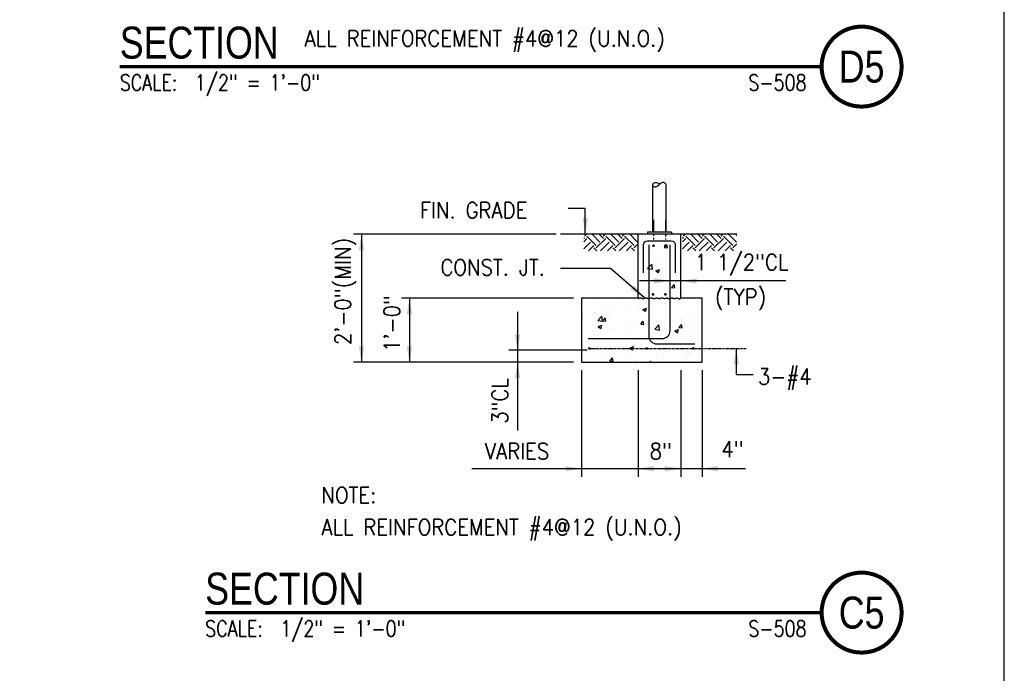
# Model space of a CAD drawing. Header units: inches. Extents: x -9715 to 32893, y -15613 to -1138.
# Tile 235 of 256: x 10693 to 10878, y -12944 to -12821. Entities that reach past the tile are written whole.
import ezdxf
from ezdxf.enums import TextEntityAlignment as Align

# ---------------------------------------------------------------- set-up
doc = ezdxf.new("R2010")
doc.units = ezdxf.units.IN
doc.header["$MEASUREMENT"] = 0
doc.linetypes.add('CENTER2', pattern=[1.125, 0.75, -0.125, 0.125, -0.125])
doc.linetypes.add('CENTER4', pattern=[0.5625, 0.375, -0.0625, 0.0625, -0.0625])
doc.layers.get('0').update_dxf_attribs({"color": 252})
doc.layers.get('DEFPOINTS').update_dxf_attribs({"color": 11})
for name, color, linetype in [('A-ANNO-TITL', 2, 'Continuous'), ('ANNOBJ', 4, 'Continuous'), ('S-ANNO-TEXT', 2, 'Continuous'), ('S1', 2, 'Continuous'), ('S2', 7, 'Continuous'), ('S3', 4, 'Continuous'), ('S5', 1, 'Continuous'), ('S6', 1, 'Continuous'), ('S7', 2, 'Continuous'), ('S7R', 2, 'Continuous')]:
    doc.layers.add(name, color=color, linetype=linetype)
doc.styles.add('125', font='romans.shx', dxfattribs={"width": 0.8, "height": 2})
doc.styles.add('TEXT', font='romans.shx', dxfattribs={"width": 0.8, "height": 16})
doc.styles.add('Title', font='swiss.ttf', dxfattribs={"width": 0.8})

# ---------------------------------------------------------------- blocks, each defined once
blk = doc.blocks.new('*X726')
at = {"color": 0}
for p, q in [((2248.6, 1766), (2248, 1766.6)), ((2248, 1763.63), (2250.37, 1766)), ((2248.6, 1767.77), (2250.05, 1769.22)), ((2257.44, 1760.7), (2250.37, 1767.77)), ((2260.09, 1763.35), (2254.22, 1769.22)), ((2257.44, 1758.93), (2264.51, 1766)), ((2262.74, 1766), (2259.52, 1769.22)), ((2262.74, 1767.77), (2264.19, 1769.22)), ((2271.58, 1760.7), (2264.51, 1767.77)), ((2274.23, 1763.35), (2268.36, 1769.22)), ((2271.58, 1758.93), (2278.65, 1766)), ((2276.88, 1766), (2273.67, 1769.22)), ((2276.88, 1767.77), (2278.33, 1769.22)), ((2285.72, 1760.7), (2278.65, 1767.77)), ((2288.37, 1763.35), (2282.5, 1769.22)), ((2288.79, 1768.23), (2287.81, 1769.22)), ((2248, 1758.33), (2253.02, 1763.35)), ((2251.68, 1756.7), (2255.67, 1760.7)), ((2257.9, 1756.7), (2255.67, 1758.93)), ((2260.52, 1756.7), (2267.16, 1763.35)), ((2265.82, 1756.7), (2269.81, 1760.7)), ((2272.04, 1756.7), (2269.81, 1758.93)), ((2274.66, 1756.7), (2281.3, 1763.35)), ((2279.96, 1756.7), (2283.95, 1760.7)), ((2286.18, 1756.7), (2283.95, 1758.93)), ((2285.72, 1758.93), (2288.79, 1762))]:
    blk.add_line(p, q, dxfattribs=at)
blk = doc.blocks.new('ZA_BRKH')
for points in [[(0.044, -0.015), (0.029, 0.001), (-0.023, 0.06), (-0.071, 0.12), (-0.112, 0.179), (-0.14, 0.237), (-0.154, 0.293), (-0.153, 0.346), (-0.14, 0.395), (-0.117, 0.436), (-0.085, 0.469), (-0.046, 0.491), (-0.002, 0.5), (0.045, 0.495), (0.093, 0.474), (0.137, 0.438), (0.172, 0.388), (0.193, 0.326), (0.196, 0.253), (0.175, 0.171), (0.126, 0.081), (0.044, -0.016)], [(0, -0.5), (0.033, -0.49), (0.069, -0.471), (0.105, -0.445), (0.139, -0.411), (0.167, -0.372), (0.186, -0.327), (0.194, -0.278), (0.187, -0.226), (0.163, -0.171), (0.126, -0.115), (0.08, -0.057), (0.044, -0.016)]]:
    blk.add_lwpolyline(points)
blk = doc.blocks.new('*X736')
at = {"color": 0}
for p, q in [((650.94, 512.43), (650.94, 512.43)), ((665.56, 510.19), (665.56, 510.19)), ((674.1, 512.55), (674.1, 512.55)), ((650.78, 508.55), (650.78, 508.55)), ((652.64, 505.72), (652.64, 505.72)), ((658.13, 503.99), (658.13, 503.99)), ((669.19, 503.89), (671.12, 506.19)), ((669.19, 503.89), (671.58, 503.68)), ((671.58, 503.68), (671.12, 506.19)), ((673.28, 505.98), (673.28, 505.98)), ((673.99, 504.82), (673.99, 504.82)), ((650.45, 499.11), (650.45, 499.11)), ((671.23, 502.11), (671.23, 502.11)), ((656.78, 488.06), (659.9, 491.31)), ((656.78, 488.06), (660.34, 487.51)), ((657.6, 489.86), (657.6, 489.86)), ((660.34, 487.51), (659.9, 491.31)), ((662.76, 490.21), (662.76, 490.21)), ((666.05, 494.55), (666.05, 494.55)), ((670.74, 488.79), (670.74, 488.79)), ((678.96, 488.96), (678.96, 488.96)), ((649.97, 485.8), (649.97, 485.8)), ((662.94, 486.38), (665.75, 487.45)), ((662.94, 486.38), (664.93, 485.03)), ((664.93, 485.03), (665.75, 487.45)), ((652.24, 474.43), (652.24, 474.43)), ((670.26, 475.48), (670.26, 475.48)), ((674.74, 473.81), (676.67, 476.1)), ((674.74, 473.81), (677.13, 473.6)), ((677.13, 473.6), (676.67, 476.1)), ((677.5, 477.75), (677.5, 477.75)), ((649.81, 469.42), (649.81, 469.42)), ((664.4, 470.68), (664.4, 470.68)), ((671.17, 468.52), (671.17, 468.52)), ((617.75, 462.67), (617.75, 462.67)), ((636.89, 464.95), (636.89, 464.95)), ((641.72, 458.65), (641.72, 458.65)), ((649, 459.16), (649, 459.16)), ((653.21, 457.37), (656.01, 458.44)), ((655.2, 456.03), (656.01, 458.44)), ((673.99, 461.9), (673.99, 461.9)), ((676.99, 463.3), (676.99, 463.3)), ((679.6, 463.14), (679.6, 463.14)), ((690.31, 464.98), (690.31, 464.98)), ((692.14, 465.29), (692.14, 465.29)), ((608.25, 453.79), (608.25, 453.79)), ((616.55, 455.34), (616.55, 455.34)), ((619.4, 449.09), (622.51, 452.34)), ((622.95, 448.54), (622.51, 452.34)), ((622.91, 448.74), (624.84, 451.04)), ((625.3, 448.53), (624.84, 451.04)), ((626.57, 456.66), (626.57, 456.66)), ((627.33, 453.89), (627.33, 453.89)), ((628.79, 456.6), (628.79, 456.6)), ((650.66, 457.9), (650.66, 457.9)), ((653.21, 457.37), (655.2, 456.03)), ((689.82, 451.66), (689.82, 451.66)), ((619.4, 449.09), (622.95, 448.54)), ((619.6, 444.47), (622.4, 445.54)), ((619.6, 444.47), (621.59, 443.13)), ((620.5, 449.99), (620.5, 449.99)), ((621.59, 443.13), (622.4, 445.54)), ((622.91, 448.74), (625.3, 448.53)), ((628.3, 443.29), (628.3, 443.29)), ((641.86, 449.09), (641.86, 449.09)), ((648.51, 445.85), (648.51, 445.85)), ((651.6, 446.23), (653.53, 448.53)), ((651.6, 446.23), (653.99, 446.02)), ((653.99, 446.02), (653.53, 448.53)), ((656.46, 446.2), (656.46, 446.2)), ((680.29, 443.72), (682.22, 446.02)), ((680.29, 443.72), (682.68, 443.51)), ((681.62, 449.51), (681.62, 449.51)), ((682.68, 443.51), (682.22, 446.02)), ((684.56, 447.28), (684.56, 447.28)), ((689.26, 447.9), (689.26, 447.9)), ((607.77, 440.47), (607.77, 440.47)), ((616.04, 440.88), (616.04, 440.88)), ((619.28, 435.89), (619.28, 435.89)), ((631.19, 442.88), (631.19, 442.88)), ((642.61, 439.89), (642.61, 439.89)), ((677.09, 441.26), (679.89, 442.34)), ((677.09, 441.26), (679.08, 439.92)), ((679.08, 439.92), (679.89, 442.34)), ((689.34, 438.35), (689.34, 438.35)), ((696.36, 437.06), (696.36, 437.06)), ((612.71, 429.55), (612.71, 429.55)), ((627.82, 429.97), (627.82, 429.97)), ((634.07, 428.65), (634.07, 428.65)), ((643.48, 428.36), (646.28, 429.44)), ((645.82, 428.07), (646.28, 429.44)), ((645.93, 430.43), (645.93, 430.43)), ((648.02, 432.53), (648.02, 432.53)), ((655.95, 431.74), (655.95, 431.74)), ((668.8, 435.53), (668.8, 435.53)), ((671.1, 433.74), (671.1, 433.74)), ((607.28, 427.16), (607.28, 427.16)), ((620.67, 427.1), (620.67, 427.1)), ((621.15, 424.17), (621.15, 424.17)), ((642.5, 423.27), (642.5, 423.27)), ((643.48, 428.36), (643.92, 428.07)), ((643.92, 428.07), (645.47, 427.02)), ((645.47, 427.02), (645.82, 428.07)), ((655.42, 427.74), (655.42, 427.74)), ((663.85, 422.37), (663.85, 422.37)), ((668.31, 422.22), (668.31, 422.22)), ((676.77, 426.84), (676.77, 426.84)), ((685.21, 421.47), (685.21, 421.47)), ((685.83, 421.29), (685.83, 421.29)), ((687.61, 424.04), (687.61, 424.04)), ((688.85, 425.03), (688.85, 425.03)), ((695.85, 422.61), (695.85, 422.61)), ((628.46, 418.65), (630.39, 420.95)), ((628.46, 418.65), (630.85, 418.44)), ((630.85, 418.44), (630.39, 420.95)), ((647.54, 419.22), (647.54, 419.22)), ((658.54, 417.8), (659.08, 418.44)), ((659.2, 417.8), (659.08, 418.44)), ((660.57, 417.96), (660.57, 417.96)), ((664.28, 420.03), (664.28, 420.03))]:
    blk.add_line(p, q, dxfattribs=at)
blk = doc.blocks.new('*X737')
at = {"color": 0}
for p, q in [((650.94, 512.43), (650.94, 512.43)), ((665.56, 510.19), (665.56, 510.19)), ((674.1, 512.55), (674.1, 512.55)), ((650.78, 508.55), (650.78, 508.55)), ((652.64, 505.72), (652.64, 505.72)), ((658.13, 503.99), (658.13, 503.99)), ((669.19, 503.89), (671.12, 506.19)), ((669.19, 503.89), (671.58, 503.68)), ((671.58, 503.68), (671.12, 506.19)), ((673.28, 505.98), (673.28, 505.98)), ((673.99, 504.82), (673.99, 504.82)), ((650.45, 499.11), (650.45, 499.11)), ((671.23, 502.11), (671.23, 502.11)), ((656.78, 488.06), (659.9, 491.31)), ((656.78, 488.06), (660.34, 487.51)), ((657.6, 489.86), (657.6, 489.86)), ((660.34, 487.51), (659.9, 491.31)), ((662.76, 490.21), (662.76, 490.21)), ((666.05, 494.55), (666.05, 494.55)), ((670.74, 488.79), (670.74, 488.79)), ((678.96, 488.96), (678.96, 488.96)), ((649.97, 485.8), (649.97, 485.8)), ((662.94, 486.38), (665.75, 487.45)), ((662.94, 486.38), (664.93, 485.03)), ((664.93, 485.03), (665.75, 487.45)), ((652.24, 474.43), (652.24, 474.43)), ((670.26, 475.48), (670.26, 475.48)), ((674.74, 473.81), (676.67, 476.1)), ((674.74, 473.81), (677.13, 473.6)), ((677.13, 473.6), (676.67, 476.1)), ((677.5, 477.75), (677.5, 477.75)), ((649.81, 469.42), (649.81, 469.42)), ((664.4, 470.68), (664.4, 470.68)), ((671.17, 468.52), (671.17, 468.52)), ((617.75, 462.67), (617.75, 462.67)), ((636.89, 464.95), (636.89, 464.95)), ((641.72, 458.65), (641.72, 458.65)), ((649, 459.16), (649, 459.16)), ((653.21, 457.37), (656.01, 458.44)), ((655.2, 456.03), (656.01, 458.44)), ((658.25, 464.04), (658.25, 464.04)), ((666.98, 461.98), (666.98, 461.98)), ((669.77, 462.16), (669.77, 462.16)), ((673.99, 461.9), (673.99, 461.9)), ((676.99, 463.3), (676.99, 463.3)), ((679.6, 463.14), (679.6, 463.14)), ((690.31, 464.98), (690.31, 464.98)), ((692.14, 465.29), (692.14, 465.29)), ((608.25, 453.79), (608.25, 453.79)), ((616.55, 455.34), (616.55, 455.34)), ((619.4, 449.09), (622.51, 452.34)), ((622.95, 448.54), (622.51, 452.34)), ((622.91, 448.74), (624.84, 451.04)), ((625.3, 448.53), (624.84, 451.04)), ((626.57, 456.66), (626.57, 456.66)), ((627.33, 453.89), (627.33, 453.89)), ((628.79, 456.6), (628.79, 456.6)), ((650.66, 457.9), (650.66, 457.9)), ((653.21, 457.37), (655.2, 456.03)), ((689.82, 451.66), (689.82, 451.66)), ((619.4, 449.09), (622.95, 448.54)), ((619.6, 444.47), (622.4, 445.54)), ((619.6, 444.47), (621.59, 443.13)), ((620.5, 449.99), (620.5, 449.99)), ((621.59, 443.13), (622.4, 445.54)), ((622.91, 448.74), (625.3, 448.53)), ((628.3, 443.29), (628.3, 443.29)), ((641.86, 449.09), (641.86, 449.09)), ((648.51, 445.85), (648.51, 445.85)), ((651.6, 446.23), (653.53, 448.53)), ((651.6, 446.23), (653.99, 446.02)), ((653.99, 446.02), (653.53, 448.53)), ((656.46, 446.2), (656.46, 446.2)), ((662.09, 442.47), (665.2, 445.72)), ((663.21, 448.18), (663.21, 448.18)), ((665.64, 441.92), (665.2, 445.72)), ((665.94, 443.9), (665.94, 443.9)), ((666.47, 447.52), (666.47, 447.52)), ((669.28, 448.85), (669.28, 448.85)), ((680.29, 443.72), (682.22, 446.02)), ((680.29, 443.72), (682.68, 443.51)), ((681.62, 449.51), (681.62, 449.51)), ((682.68, 443.51), (682.22, 446.02)), ((684.56, 447.28), (684.56, 447.28)), ((689.26, 447.9), (689.26, 447.9)), ((607.77, 440.47), (607.77, 440.47)), ((616.04, 440.88), (616.04, 440.88)), ((619.28, 435.89), (619.28, 435.89)), ((631.19, 442.88), (631.19, 442.88)), ((642.61, 439.89), (642.61, 439.89)), ((662.09, 442.47), (665.64, 441.92)), ((677.09, 441.26), (679.89, 442.34)), ((677.09, 441.26), (679.08, 439.92)), ((679.08, 439.92), (679.89, 442.34)), ((689.34, 438.35), (689.34, 438.35)), ((696.36, 437.06), (696.36, 437.06)), ((612.71, 429.55), (612.71, 429.55)), ((627.82, 429.97), (627.82, 429.97)), ((634.07, 428.65), (634.07, 428.65)), ((643.48, 428.36), (646.28, 429.44)), ((645.82, 428.07), (646.28, 429.44)), ((645.93, 430.43), (645.93, 430.43)), ((648.02, 432.53), (648.02, 432.53)), ((655.95, 431.74), (655.95, 431.74)), ((668.8, 435.53), (668.8, 435.53)), ((671.1, 433.74), (671.1, 433.74)), ((607.28, 427.16), (607.28, 427.16)), ((620.67, 427.1), (620.67, 427.1)), ((621.15, 424.17), (621.15, 424.17)), ((642.5, 423.27), (642.5, 423.27)), ((643.48, 428.36), (643.92, 428.07)), ((643.92, 428.07), (645.47, 427.02)), ((645.47, 427.02), (645.82, 428.07)), ((655.42, 427.74), (655.42, 427.74)), ((663.85, 422.37), (663.85, 422.37)), ((668.31, 422.22), (668.31, 422.22)), ((676.77, 426.84), (676.77, 426.84)), ((685.21, 421.47), (685.21, 421.47)), ((685.83, 421.29), (685.83, 421.29)), ((687.61, 424.04), (687.61, 424.04)), ((688.85, 425.03), (688.85, 425.03)), ((695.85, 422.61), (695.85, 422.61)), ((628.46, 418.65), (630.39, 420.95)), ((628.46, 418.65), (630.85, 418.44)), ((630.85, 418.44), (630.39, 420.95)), ((647.54, 419.22), (647.54, 419.22)), ((658.54, 417.8), (659.08, 418.44)), ((659.2, 417.8), (659.08, 418.44)), ((660.57, 417.96), (660.57, 417.96)), ((664.28, 420.03), (664.28, 420.03))]:
    blk.add_line(p, q, dxfattribs=at)
blk = doc.blocks.new('NAVFAC_Anno_Title_T1')
at = {"color": 0, "linetype": 'ByBlock', "lineweight": -2, "style": 'Title'}
blk.add_attdef('TITLE', (0, 0.5), '', height=2, dxfattribs=at)
at = {"color": 0, "linetype": 'ByBlock', "lineweight": -2, "style": 'TEXT', "width": 0.8}
blk.add_attdef('SCALE', text='', height=1, dxfattribs=at).set_placement((0, -0.5), align=Align.TOP_LEFT)
blk = doc.blocks.new('NAVFAC_Anno_Title_B1')
at = {"const_width": 0.25}
blk.add_lwpolyline([(0, -2.5, -1), (0, 2.5, -1)], format="xyb", close=True, dxfattribs=at)
at = {"color": 0, "linetype": 'ByBlock', "lineweight": -2, "style": 'Title', "width": 0.8}
blk.add_attdef('NUMBER', text='', height=2, dxfattribs=at).set_placement((0, 0), align=Align.MIDDLE_CENTER)
at = {"color": 0, "linetype": 'ByBlock', "lineweight": -2, "style": 'TEXT', "width": 0.8}
blk.add_attdef('CUT_FROM', text='', height=1, dxfattribs=at).set_placement((-3.443, -0.5), align=Align.TOP_RIGHT)

msp = doc.modelspace()

# ---------------------------------------------------------------- linework, layer by layer
at = {"layer": 'A-ANNO-TITL', "const_width": 0.6}
for points in [[(10711.75852, -12829.73874), (10843.39231, -12829.73874)], [(10727.77683, -12932.17827), (10843.39231, -12932.17827)]]:
    msp.add_lwpolyline(points, dxfattribs=at)
at = {"layer": 'DEFPOINTS'}
msp.add_lwpolyline([(10186.67974, -13166.39862), (10877.65338, -13166.39862), (10877.65338, -12702.99445), (10186.67974, -12702.99445)], close=True, dxfattribs=at)
at = {"layer": 'S1', "color": 2}
for p, q in [((10808.97194, -12861.19215), (10794.44079, -12861.19215)), ((10827.5031, -12861.19215), (10816.97194, -12861.19215))]:
    msp.add_line(p, q, dxfattribs=at)
at = {"layer": 'S1', "color": 3}
for p, q in [((10816.97194, -12861.19215), (10808.97194, -12861.19215)), ((10808.97194, -12873.19215), (10808.97194, -12861.19215)), ((10816.97194, -12873.19215), (10816.97194, -12861.19215)), ((10808.97194, -12873.19215), (10798.35368, -12873.19215)), ((10798.35368, -12873.19215), (10798.35368, -12885.19215)), ((10820.97194, -12873.19215), (10816.97194, -12873.19215)), ((10820.97194, -12885.19215), (10820.97194, -12873.19215)), ((10798.35368, -12885.19215), (10820.97194, -12885.19215))]:
    msp.add_line(p, q, dxfattribs=at)
at = {"layer": 'S1', "color": 2}
msp.add_lwpolyline([(10808.97194, -12873.24975), (10808.99148, -12873.24467), (10809.0672, -12873.21771), (10809.14318, -12873.18702), (10809.2188, -12873.15633), (10809.29347, -12873.12938), (10809.36658, -12873.10991), (10809.4375, -12873.10166), (10809.5058, -12873.10713), (10809.57161, -12873.12387), (10809.63525, -12873.14817), (10809.69701, -12873.17635), (10809.75721, -12873.2047), (10809.81615, -12873.22953), (10809.87413, -12873.24714), (10809.93145, -12873.25383), (10809.98841, -12873.24712), (10810.04519, -12873.22941), (10810.10197, -12873.20431), (10810.15893, -12873.17542), (10810.21624, -12873.14636), (10810.27406, -12873.12074), (10810.33259, -12873.10216), (10810.39198, -12873.09423), (10810.45238, -12873.0994), (10810.51379, -12873.1154), (10810.57615, -12873.13879), (10810.63942, -12873.16614), (10810.70357, -12873.19401), (10810.76854, -12873.21897), (10810.83429, -12873.23758), (10810.90079, -12873.2464), (10810.96797, -12873.24312), (10811.03571, -12873.22987), (10811.10389, -12873.20993), (10811.17237, -12873.18656), (10811.24103, -12873.163), (10811.30973, -12873.14254), (10811.37834, -12873.12843), (10811.44674, -12873.12393), (10811.5148, -12873.13121), (10811.58247, -12873.14811), (10811.6497, -12873.17136), (10811.71646, -12873.19769), (10811.78269, -12873.22385), (10811.84836, -12873.24658), (10811.91342, -12873.2626), (10811.97783, -12873.26867), (10812.04157, -12873.26261), (10812.1048, -12873.24664), (10812.16767, -12873.22405), (10812.23038, -12873.19815), (10812.29308, -12873.17226), (10812.35595, -12873.14967), (10812.41918, -12873.1337), (10812.48292, -12873.12764), (10812.54726, -12873.13369), (10812.61181, -12873.14962), (10812.6761, -12873.17207), (10812.73965, -12873.19769), (10812.80198, -12873.22314), (10812.86261, -12873.24507), (10812.92107, -12873.26013), (10812.97687, -12873.26496), (10813.02978, -12873.25734), (10813.08046, -12873.2395), (10813.12984, -12873.21479), (10813.17882, -12873.18656), (10813.22833, -12873.15815), (10813.27927, -12873.13292), (10813.33256, -12873.11421), (10813.38912, -12873.10537), (10813.44955, -12873.10868), (10813.51325, -12873.12207), (10813.57929, -12873.14243), (10813.64678, -12873.16661), (10813.71478, -12873.19149), (10813.78239, -12873.21393), (10813.8487, -12873.23081), (10813.91279, -12873.23898), (10813.97399, -12873.23636), (10814.03268, -12873.22495), (10814.08944, -12873.2078), (10814.14491, -12873.18795), (10814.19967, -12873.16845), (10814.25435, -12873.15234), (10814.30955, -12873.14267), (10814.36589, -12873.14248), (10814.42377, -12873.15375), (10814.48288, -12873.17415), (10814.54268, -12873.20029), (10814.60265, -12873.22877), (10814.66228, -12873.25622), (10814.72103, -12873.27923), (10814.77839, -12873.29441), (10814.83384, -12873.29836), (10814.88707, -12873.28889), (10814.93864, -12873.2685), (10814.98935, -12873.24089), (10815.03996, -12873.20975), (10815.09127, -12873.17879), (10815.14407, -12873.15171), (10815.19912, -12873.13218), (10815.25723, -12873.12393), (10815.31888, -12873.12939), (10815.38344, -12873.14608), (10815.45001, -12873.17025), (10815.51767, -12873.19816), (10815.5855, -12873.22607), (10815.65259, -12873.25023), (10815.71802, -12873.26692), (10815.78089, -12873.27239), (10815.84063, -12873.26422), (10815.89808, -12873.24536), (10815.95445, -12873.22006), (10816.01092, -12873.19259), (10816.0687, -12873.1672), (10816.12899, -12873.14817), (10816.19297, -12873.13974), (10816.26185, -12873.1462), (10816.3365, -12873.16973), (10816.41657, -12873.20433), (10816.50135, -12873.24191), (10816.59016, -12873.27442), (10816.68231, -12873.29377), (10816.77712, -12873.29189), (10816.87389, -12873.26071), (10816.97194, -12873.19215)], dxfattribs=at)
at = {"layer": 'S2', "color": 4}
for p, q in [((10811.72194, -12860.81715), (10811.72194, -12851.9568)), ((10814.22194, -12860.81715), (10814.22194, -12851.93018)), ((10810.72194, -12860.81715), (10810.72194, -12861.19215)), ((10815.22194, -12860.81715), (10810.72194, -12860.81715)), ((10815.22194, -12860.81715), (10815.22194, -12861.19215))]:
    msp.add_line(p, q, dxfattribs=at)
at = {"layer": 'S2', "color": 1, "linetype": 'CENTER2', "ltscale": 3}
for p, q in [((10811.84694, -12858.46116), (10811.84694, -12862.19215)), ((10814.09694, -12858.62412), (10814.09694, -12862.19215))]:
    msp.add_line(p, q, dxfattribs=at)
at = {"layer": 'S3', "color": 4}
for points in [[(10810.00319, -12868.42059), (10810.00319, -12863.17059, -0.414213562), (10810.75319, -12862.42059), (10815.19069, -12862.42059, -0.414213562), (10815.94069, -12863.17059), (10815.94069, -12868.42059)], [(10799.58608, -12880.77042), (10813.47194, -12880.77042, 0.414213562), (10814.97194, -12879.27042), (10814.97194, -12863.18592)], [(10810.97194, -12863.18592), (10810.97194, -12880.27042, 0.414213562), (10812.47194, -12881.77042), (10819.60806, -12881.77042)]]:
    msp.add_lwpolyline(points, format="xyb", dxfattribs=at)
at = {"layer": 'S3', "color": 4, "const_width": 0.25}
for points in [[(10811.73724, -12863.35377, 1), (10811.98724, -12863.35377, 1)], [(10814.20665, -12863.35377, -1), (10813.95665, -12863.35377, -1)], [(10811.65242, -12872.47735, 1), (10811.90242, -12872.47735, 1)], [(10814.20665, -12872.47735, -1), (10813.95665, -12872.47735, -1)], [(10799.70284, -12882.62422, 1), (10799.95284, -12882.62422, 1)], [(10810.49383, -12882.62422, 1), (10810.74383, -12882.62422, 1)], [(10819.17258, -12882.60938, 1), (10819.42258, -12882.60938, 1)]]:
    msp.add_lwpolyline(points, format="xyb", close=True, dxfattribs=at)
at = {"layer": 'S5', "color": 1, "linetype": 'ByBlock'}
for p, q in [((10793.58324, -12861.19215), (10755.58119, -12861.19215)), ((10796.85368, -12873.19215), (10764.58119, -12873.19215)), ((10796.85368, -12885.19215), (10755.58119, -12885.19215)), ((10798.35368, -12886.69215), (10798.35368, -12906.69215))]:
    msp.add_line(p, q, dxfattribs=at)
at = {"layer": 'S5', "color": 1}
for p, q in [((10757.08119, -12861.19215), (10757.08119, -12885.19215)), ((10803.79794, -12867.63299), (10794.42629, -12867.63299)), ((10810.14842, -12873.12393), (10803.79794, -12867.63299)), ((10836.66229, -12869.93755), (10809.21176, -12869.93755)), ((10766.08119, -12873.19215), (10766.08119, -12885.19215)), ((10786.35368, -12875.76315), (10786.35368, -12898.04249)), ((10799.41823, -12882.94016), (10784.74923, -12882.94016)), ((10808.97194, -12886.69215), (10808.97194, -12906.69215)), ((10816.97194, -12886.69215), (10816.97194, -12906.69215)), ((10820.97194, -12886.69215), (10820.97194, -12906.69215)), ((10829.11197, -12905.19215), (10777.7721, -12905.19215))]:
    msp.add_line(p, q, dxfattribs=at)
for points in [[(10756.58119, -12864.19215), (10757.58119, -12864.19215), (10757.08119, -12861.19215)], [(10811.97194, -12869.43755), (10811.97194, -12870.43755), (10814.97194, -12869.93755)], [(10819.97194, -12869.43755), (10819.97194, -12870.43755), (10816.97194, -12869.93755)], [(10807.55206, -12871.53997), (10808.20612, -12870.78353), (10810.14842, -12873.12393)], [(10765.58119, -12876.19215), (10766.58119, -12876.19215), (10766.08119, -12873.19215)], [(10785.85368, -12879.94016), (10786.85368, -12879.94016), (10786.35368, -12882.94016)], [(10756.58119, -12882.19215), (10757.58119, -12882.19215), (10757.08119, -12885.19215)], [(10765.58119, -12882.19215), (10766.58119, -12882.19215), (10766.08119, -12885.19215)], [(10785.85368, -12888.19215), (10786.85368, -12888.19215), (10786.35368, -12885.19215)], [(10795.35368, -12905.69215), (10795.35368, -12904.69215), (10798.35368, -12905.19215)], [(10811.97194, -12905.69215), (10811.97194, -12904.69215), (10808.97194, -12905.19215)], [(10813.97194, -12905.69215), (10813.97194, -12904.69215), (10816.97194, -12905.19215)], [(10823.97194, -12905.69215), (10823.97194, -12904.69215), (10820.97194, -12905.19215)]]:
    msp.add_solid(points, dxfattribs=at)
at = {"layer": 'S7', "color": 1}
for p, q in [((10799.05993, -12856.33544), (10795.88165, -12856.33544)), ((10799.05993, -12861.19215), (10799.05993, -12856.33544)), ((10827.39094, -12882.62422), (10827.39094, -12887.48093)), ((10827.39094, -12887.48093), (10830.56922, -12887.48093))]:
    msp.add_line(p, q, dxfattribs=at)
for points in [[(10799.55993, -12858.19215), (10798.55993, -12858.19215), (10799.05993, -12861.19215)], [(10826.89094, -12885.62422), (10827.89094, -12885.62422), (10827.39094, -12882.62422)]]:
    msp.add_solid(points, dxfattribs=at)
at = {"layer": 'S7R', "color": 1, "linetype": 'CENTER4'}
msp.add_line((10799.82784, -12882.62422), (10829.29513, -12882.62422), dxfattribs=at)

# ---------------------------------------------------------------- block references
at = {"layer": 'A-ANNO-TITL', "xscale": 3.000000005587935, "yscale": 3.000000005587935, "zscale": 3.000000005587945}
for p, values in [((10850.89231, -12829.73874), {'NUMBER': 'D5', 'CUT_FROM': 'S-508'}), ((10850.89231, -12932.17827), {'NUMBER': 'C5', 'CUT_FROM': 'S-508'})]:
    msp.add_blockref('NAVFAC_Anno_Title_B1', p, dxfattribs=at).add_auto_attribs(values)
at = {"layer": 'A-ANNO-TITL'}
ref = msp.add_blockref('NAVFAC_Anno_Title_T1', (10711.75852, -12829.73874), dxfattribs=dict(at, xscale=3.000000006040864, yscale=3.000000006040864, zscale=3.000000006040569))
ref.add_attrib('TITLE', 'SECTION', (10711.75852, -12828.23874), dxfattribs={"layer": '0', "color": 0, "linetype": 'ByBlock', "lineweight": -2, "height": 6, "style": 'Title', "width": 0.8})
ref.add_attrib('SCALE', 'SCALE:  1/2" = 1\'-0"', dxfattribs={"layer": '0', "color": 0, "linetype": 'ByBlock', "lineweight": -2, "height": 3, "style": 'TEXT', "width": 0.8}).set_placement((10711.75852, -12831.23874), align=Align.TOP_LEFT)
ref = msp.add_blockref('NAVFAC_Anno_Title_T1', (10727.77683, -12932.17827), dxfattribs=dict(at, xscale=3.000000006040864, yscale=3.000000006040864, zscale=3.000000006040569))
ref.add_attrib('TITLE', 'SECTION', (10727.77683, -12930.67827), dxfattribs={"layer": '0', "color": 0, "linetype": 'ByBlock', "lineweight": -2, "height": 6, "style": 'Title', "width": 0.8})
ref.add_attrib('SCALE', 'SCALE:  1/2" = 1\'-0"', dxfattribs={"layer": '0', "color": 0, "linetype": 'ByBlock', "lineweight": -2, "height": 3, "style": 'TEXT', "width": 0.8}).set_placement((10727.77683, -12933.67827), align=Align.TOP_LEFT)
at = {"layer": 'ANNOBJ', "color": 7, "xscale": 2.5, "yscale": 2.5, "zscale": 2.500000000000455, "rotation": 90}
msp.add_blockref('ZA_BRKH', (10812.9787, -12851.95254), dxfattribs=at)
at = {"layer": 'S6', "color": 1, "xscale": 0.25, "yscale": 0.25, "zscale": 0.25}
for name, p in [('*X736', (10646.56194, -12989.64138)), ('*X737', (10646.56194, -12989.64138)), ('*X726', (10236.77356, -13303.4964)), ('*X726', (10255.30472, -13303.4964))]:
    msp.add_blockref(name, p, dxfattribs=at)

# ---------------------------------------------------------------- texts
at = {"layer": 'S-ANNO-TEXT', "ltscale": 20, "style": '125', "width": 0.9}
for s, height, p in [('ALL REINFORCEMENT #4@12 (U.N.O.)', 3.0000001, (10746.43242, -12825.95113)), ('FIN. GRADE', 3, (10768.04536, -12858.19215)), ('3-#4', 3, (10831.44517, -12889.40327)), ('NOTE:', 3, (10749.58301, -12911.64222)), ('ALL REINFORCEMENT #4@12 (U.N.O.)', 3.0000001, (10749.58301, -12917.64222))]:
    msp.add_text(s, height=height, dxfattribs=at).set_placement(p)
for s, p in [('2\'-0"(MIN)', (10753.78015, -12871.91883)), ('3"CL', (10783.05264, -12892.46485))]:
    msp.add_text(s, height=3, rotation=90, dxfattribs=at).set_placement(p, align=Align.MIDDLE)
msp.add_text('CONST. JT.', height=3, dxfattribs=at).set_placement((10771.91112, -12867.40099), align=Align.MIDDLE_LEFT)
for s, p in [('1 1/2"CL', (10828.37275, -12866.63651)), ('(TYP)', (10828.20721, -12873.17066)), ('VARIES', (10786.27838, -12901.88399)), ('8"', (10813.23024, -12901.88399)), ('4"', (10826.67866, -12901.5042))]:
    msp.add_text(s, height=3, dxfattribs=at).set_placement(p, align=Align.MIDDLE)
msp.add_text('1\'-0"', height=3, rotation=90, dxfattribs=at).set_placement((10762.78015, -12877.95873), align=Align.MIDDLE_CENTER)

doc.saveas('drawing.dxf')
